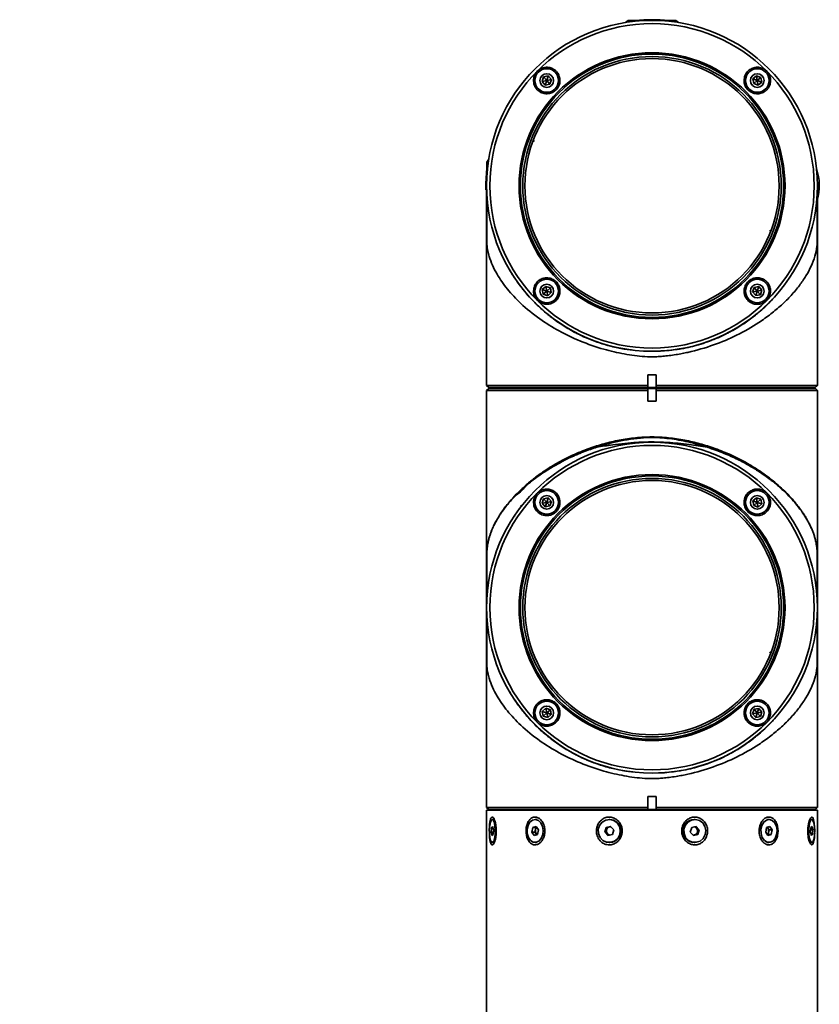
# Model space of a CAD drawing. Header units: millimetres. Extents: x -55 to 650, y 0 to 297.
# Tile 18 of 40: x 80 to 100, y 227 to 251. Entities that reach past the tile are written whole.
import ezdxf

# ---------------------------------------------------------------- set-up
doc = ezdxf.new("R2010")
doc.units = ezdxf.units.MM
doc.layers.add('标注层', color=150, linetype='Continuous')
doc.styles.add('SLDTEXTSTYLE0', font='TXT', dxfattribs={"width": 0.7, "bigfont": 'bigfont'})
doc.styles.add('SLDTEXTSTYLE9', font='TXT', dxfattribs={"width": 0.427578, "bigfont": 'bigfont'})

# ---------------------------------------------------------------- blocks, each defined once
blk = doc.blocks.new('SW_NOTE_18')
at = {"layer": '标注层', "color": 0, "insert": (15.469, 3.223), "char_height": 2.5, "attachment_point": 2, "style": 'SLDTEXTSTYLE0'}
blk.add_mtext('\\M+189C1\\M+18D48\\M+18C8F\\M+196A2\\M+1928D\\M+18A70\\M+19378\\M+18CF6\\M+18DB7', dxfattribs=at)

msp = doc.modelspace()

# ---------------------------------------------------------------- linework, layer by layer
at = {"color": 7, "linetype": 'Continuous', "lineweight": 35}
for p, q in [((95.0071, 251.2067), (94.9396, 251.1584)), ((95.0071, 251.2067), (95.4104, 251.2067)), ((95.7535, 251.2067), (96.1571, 251.2067)), ((96.2247, 251.1584), (96.1571, 251.2067)), ((92.9233, 249.7335), (92.9605, 249.8428)), ((93.0365, 249.7559), (92.9233, 249.7335)), ((92.9605, 249.8428), (93.0737, 249.8652)), ((93.0365, 249.7559), (92.9605, 249.8428)), ((93.0365, 249.7559), (92.9993, 249.6466)), ((93.0365, 249.7559), (93.0737, 249.8652)), ((93.0365, 249.7559), (93.1498, 249.7784)), ((93.0365, 249.7559), (93.1126, 249.6691)), ((93.0737, 249.8652), (93.1498, 249.7784)), ((93.1498, 249.7784), (93.1126, 249.6691)), ((98.0184, 249.7933), (98.1054, 249.8692)), ((98.0407, 249.68), (98.0184, 249.7933)), ((98.1277, 249.7559), (98.0184, 249.7933)), ((98.1277, 249.7559), (98.0407, 249.68)), ((98.1054, 249.8692), (98.2147, 249.8319)), ((98.1277, 249.7559), (98.1054, 249.8692)), ((98.1277, 249.7559), (98.2147, 249.8319)), ((98.1277, 249.7559), (98.237, 249.7186)), ((98.1277, 249.7559), (98.15, 249.6426)), ((98.2147, 249.8319), (98.237, 249.7186)), ((92.9993, 249.6466), (92.9233, 249.7335)), ((93.1126, 249.6691), (92.9993, 249.6466)), ((98.15, 249.6426), (98.0407, 249.68)), ((98.237, 249.7186), (98.15, 249.6426)), ((92.7413, 248.3058), (92.6927, 248.2733)), ((91.6341, 247.8529), (91.5858, 247.7853)), ((91.5858, 247.3818), (91.5858, 247.7853)), ((91.5821, 247.2103), (91.5821, 242.3806)), ((99.5815, 247.1379), (99.5814, 247.1366)), ((99.5821, 247.1332), (99.5821, 247.2103)), ((91.5832, 247.117), (91.5832, 247.1189)), ((91.5832, 246.5103), (91.5832, 247.117)), ((99.5821, 242.6403), (99.5821, 246.4928)), ((98.4229, 246.1149), (98.4716, 246.1474)), ((92.9273, 244.7021), (93.0142, 244.7781)), ((93.0142, 244.7781), (93.1235, 244.7407)), ((93.0365, 244.6648), (93.0142, 244.7781)), ((98.0144, 244.6426), (98.0518, 244.7518)), ((98.0518, 244.7518), (98.1652, 244.774)), ((98.1277, 244.6648), (98.0518, 244.7518)), ((98.1277, 244.6648), (98.1652, 244.774)), ((98.1652, 244.774), (98.241, 244.6869)), ((92.9496, 244.5888), (92.9273, 244.7021)), ((93.0365, 244.6648), (92.9273, 244.7021)), ((93.0365, 244.6648), (92.9496, 244.5888)), ((93.0588, 244.5515), (92.9496, 244.5888)), ((93.0365, 244.6648), (93.1235, 244.7407)), ((93.0365, 244.6648), (93.0588, 244.5515)), ((93.0365, 244.6648), (93.1458, 244.6274)), ((93.1458, 244.6274), (93.0588, 244.5515)), ((93.1235, 244.7407), (93.1458, 244.6274)), ((98.1277, 244.6648), (98.0144, 244.6426)), ((98.0902, 244.5555), (98.0144, 244.6426)), ((98.1277, 244.6648), (98.0902, 244.5555)), ((98.2036, 244.5777), (98.0902, 244.5555)), ((98.1277, 244.6648), (98.241, 244.6869)), ((98.1277, 244.6648), (98.2036, 244.5777)), ((98.241, 244.6869), (98.2036, 244.5777)), ((95.4821, 242.6403), (95.6821, 242.6403)), ((95.4821, 242.3806), (95.4821, 242.6403)), ((95.6821, 242.6403), (95.6821, 242.3806)), ((99.5809, 242.6403), (99.5809, 242.3806)), ((99.5809, 242.6403), (99.5821, 242.6403)), ((91.5821, 242.3806), (91.6321, 242.3306)), ((91.5821, 242.3806), (95.4821, 242.3806)), ((95.4821, 242.3806), (95.4821, 242.3619)), ((95.4821, 242.3619), (95.4871, 242.3306)), ((95.6771, 242.3306), (95.6821, 242.3619)), ((95.6821, 242.3806), (99.5809, 242.3806)), ((99.5621, 242.3619), (99.531, 242.3306)), ((91.6321, 242.3101), (91.5821, 242.2601)), ((91.5821, 242.2601), (91.5821, 237.0103)), ((95.4821, 242.2601), (91.5821, 242.2601)), ((91.6321, 242.3306), (91.6321, 242.3303)), ((95.4871, 242.3306), (91.6321, 242.3306)), ((91.6321, 242.3303), (95.4871, 242.3303)), ((91.6321, 242.3103), (91.6321, 242.3101)), ((95.4871, 242.3103), (91.6321, 242.3103)), ((91.6321, 242.3101), (95.4871, 242.3101)), ((91.8321, 242.3303), (91.8321, 242.3103)), ((95.4871, 242.3101), (95.4821, 242.2788)), ((95.4821, 242.2601), (95.4821, 242.0004)), ((95.4871, 242.3306), (95.4871, 242.3303)), ((95.4871, 242.3303), (95.6771, 242.3303)), ((95.6771, 242.3103), (95.4871, 242.3103)), ((95.4871, 242.3103), (95.4871, 242.3101)), ((99.531, 242.3306), (95.6771, 242.3306)), ((95.6771, 242.3303), (95.6771, 242.3306)), ((95.6771, 242.3303), (99.531, 242.3303)), ((95.6771, 242.3101), (95.6771, 242.3103)), ((99.5321, 242.3103), (95.6771, 242.3103)), ((95.6821, 242.2788), (95.6771, 242.3101)), ((95.6771, 242.3101), (99.5321, 242.3101)), ((95.6821, 242.0004), (95.6821, 242.2601)), ((99.5821, 242.2601), (95.6821, 242.2601)), ((99.3321, 242.3103), (99.3321, 242.3303)), ((99.531, 242.3306), (99.531, 242.3303)), ((99.5321, 242.3101), (99.5321, 242.3103)), ((99.5821, 242.2601), (99.5321, 242.3101)), ((99.5821, 237.7432), (99.5821, 242.2601)), ((95.6821, 242.0004), (95.4821, 242.0004)), ((92.9233, 239.5335), (92.9605, 239.6428)), ((93.0365, 239.5559), (92.9233, 239.5335)), ((92.9993, 239.4466), (92.9233, 239.5335)), ((92.9605, 239.6428), (93.0737, 239.6652)), ((93.0365, 239.5559), (92.9605, 239.6428)), ((93.0365, 239.5559), (92.9993, 239.4466)), ((93.0365, 239.5559), (93.0737, 239.6652)), ((93.0365, 239.5559), (93.1498, 239.5784)), ((93.0365, 239.5559), (93.1126, 239.4691)), ((93.0737, 239.6652), (93.1498, 239.5784)), ((93.1498, 239.5784), (93.1126, 239.4691)), ((98.0184, 239.5933), (98.1054, 239.6692)), ((98.0407, 239.48), (98.0184, 239.5933)), ((98.1277, 239.5559), (98.0184, 239.5933)), ((98.1277, 239.5559), (98.0407, 239.48)), ((98.1054, 239.6692), (98.2147, 239.6319)), ((98.1277, 239.5559), (98.1054, 239.6692)), ((98.1277, 239.5559), (98.2147, 239.6319)), ((98.1277, 239.5559), (98.237, 239.5186)), ((98.1277, 239.5559), (98.15, 239.4426)), ((98.237, 239.5186), (98.15, 239.4426)), ((98.2147, 239.6319), (98.237, 239.5186)), ((92.402, 239.4703), (92.4386, 239.4703)), ((93.1126, 239.4691), (92.9993, 239.4466)), ((98.15, 239.4426), (98.0407, 239.48)), ((92.2707, 239.2303), (92.2556, 239.2303)), ((99.5814, 237.9013), (99.5814, 237.8574)), ((91.5832, 237.7271), (91.5832, 237.7272)), ((91.5832, 237.7272), (91.5832, 237.1027)), ((99.5811, 237.7271), (99.581, 237.7272)), ((91.5821, 237.0103), (91.5821, 232.1806)), ((91.5832, 236.917), (91.5832, 236.9189)), ((91.5832, 236.3103), (91.5832, 236.917)), ((99.5815, 236.9379), (99.5814, 236.9366)), ((99.5821, 237.0103), (99.5821, 237.0853)), ((99.5821, 236.9332), (99.5821, 237.0103)), ((99.5821, 232.4403), (99.5821, 236.2928)), ((98.4229, 235.9149), (98.4716, 235.9474)), ((92.9273, 234.5021), (93.0142, 234.5781)), ((93.0142, 234.5781), (93.1235, 234.5407)), ((93.0365, 234.4648), (93.0142, 234.5781)), ((93.0365, 234.4648), (93.1235, 234.5407)), ((93.1235, 234.5407), (93.1458, 234.4274)), ((98.0144, 234.4426), (98.0518, 234.5518)), ((98.0518, 234.5518), (98.1652, 234.574)), ((98.1277, 234.4648), (98.0518, 234.5518)), ((98.1277, 234.4648), (98.1652, 234.574)), ((98.1652, 234.574), (98.241, 234.4869)), ((92.9496, 234.3888), (92.9273, 234.5021)), ((93.0365, 234.4648), (92.9273, 234.5021)), ((93.0365, 234.4648), (92.9496, 234.3888)), ((93.0588, 234.3515), (92.9496, 234.3888)), ((93.0365, 234.4648), (93.1458, 234.4274)), ((93.0365, 234.4648), (93.0588, 234.3515)), ((93.1458, 234.4274), (93.0588, 234.3515)), ((98.1277, 234.4648), (98.0144, 234.4426)), ((98.0902, 234.3555), (98.0144, 234.4426)), ((98.1277, 234.4648), (98.0902, 234.3555)), ((98.2036, 234.3777), (98.0902, 234.3555)), ((98.1277, 234.4648), (98.241, 234.4869)), ((98.1277, 234.4648), (98.2036, 234.3777)), ((98.241, 234.4869), (98.2036, 234.3777)), ((95.4821, 232.4403), (95.6821, 232.4403)), ((95.4821, 232.1806), (95.4821, 232.4403)), ((95.6821, 232.4403), (95.6821, 232.1806)), ((99.5809, 232.4403), (99.5809, 232.1806)), ((99.5809, 232.4403), (99.5821, 232.4403)), ((91.5821, 232.1806), (91.6321, 232.1306)), ((91.5821, 232.1806), (95.4821, 232.1806)), ((91.6321, 232.1306), (91.6321, 232.1303)), ((95.4871, 232.1306), (91.6321, 232.1306)), ((91.6321, 232.1303), (95.4871, 232.1303)), ((91.8321, 232.1303), (91.8521, 232.1103)), ((93.7171, 232.1103), (93.7071, 232.1303)), ((95.4821, 232.1618), (95.4871, 232.1306)), ((95.4871, 232.1306), (95.4871, 232.1303)), ((95.4871, 232.1303), (95.6771, 232.1303)), ((95.6771, 232.1306), (95.6821, 232.1618)), ((99.531, 232.1306), (95.6771, 232.1306)), ((95.6771, 232.1303), (95.6771, 232.1306)), ((95.6771, 232.1303), (99.531, 232.1303)), ((95.6821, 232.1806), (99.5809, 232.1806)), ((99.3121, 232.1103), (99.3321, 232.1303)), ((99.5621, 232.1618), (99.531, 232.1306)), ((99.531, 232.1306), (99.531, 232.1303)), ((91.5821, 232.1103), (91.5821, 204.3643)), ((91.5821, 232.1103), (99.5821, 232.1103)), ((91.7754, 231.8873), (91.7184, 231.8873)), ((92.7954, 231.8873), (92.7537, 231.8873)), ((94.5621, 231.8873), (94.5468, 231.8873)), ((96.6174, 231.8873), (96.6021, 231.8873)), ((98.4105, 231.8873), (98.3688, 231.8873)), ((99.4458, 231.8873), (99.3888, 231.8873)), ((99.5821, 204.3622), (99.5821, 232.1103)), ((91.6893, 231.5845), (91.6981, 231.6949)), ((91.6981, 231.6949), (91.7272, 231.7207)), ((91.7334, 231.6949), (91.6981, 231.6949)), ((91.7272, 231.7207), (91.7475, 231.6362)), ((92.6741, 231.5845), (92.6981, 231.6949)), ((92.6981, 231.6949), (92.7777, 231.7207)), ((92.7759, 231.6949), (92.6981, 231.6949)), ((92.7639, 231.6397), (92.7759, 231.6949)), ((92.7759, 231.6949), (92.7913, 231.6999)), ((92.7777, 231.7207), (92.8333, 231.6362)), ((94.4381, 231.5845), (94.4709, 231.6949)), ((94.4709, 231.6949), (94.5796, 231.7207)), ((94.4993, 231.6949), (94.4709, 231.6949)), ((94.483, 231.6397), (94.4993, 231.6949)), ((94.4993, 231.6949), (94.5537, 231.7078)), ((94.5537, 231.7078), (94.5846, 231.7152)), ((94.5796, 231.7207), (94.6555, 231.6362)), ((96.5087, 231.5845), (96.5414, 231.6949)), ((96.5414, 231.6949), (96.6501, 231.7207)), ((96.6267, 231.7152), (96.6597, 231.6784)), ((96.6501, 231.7207), (96.7261, 231.6362)), ((96.6597, 231.6784), (96.6976, 231.6362)), ((98.331, 231.5845), (98.3549, 231.6949)), ((98.3549, 231.6949), (98.4345, 231.7207)), ((98.3704, 231.6999), (98.3845, 231.6784)), ((98.3845, 231.6784), (98.4123, 231.6362)), ((98.4345, 231.7207), (98.4901, 231.6362)), ((99.4167, 231.5845), (99.4255, 231.6949)), ((99.4255, 231.6949), (99.4546, 231.7207)), ((99.4546, 231.7207), (99.4749, 231.6362)), ((91.7096, 231.5), (91.6893, 231.5845)), ((91.7434, 231.5845), (91.6893, 231.5845)), ((91.7388, 231.5258), (91.7096, 231.5)), ((91.7475, 231.6362), (91.7388, 231.5258)), ((92.7297, 231.5), (92.6741, 231.5845)), ((92.7519, 231.5845), (92.6741, 231.5845)), ((92.8093, 231.5258), (92.7297, 231.5)), ((92.7519, 231.5845), (92.7639, 231.6397)), ((92.7797, 231.5422), (92.7519, 231.5845)), ((92.7938, 231.5208), (92.7797, 231.5422)), ((92.8333, 231.6362), (92.8093, 231.5258)), ((94.5141, 231.5), (94.4381, 231.5845)), ((94.4666, 231.5845), (94.4381, 231.5845)), ((94.4666, 231.5845), (94.483, 231.6397)), ((94.5046, 231.5422), (94.4666, 231.5845)), ((94.5375, 231.5055), (94.5046, 231.5422)), ((94.6228, 231.5258), (94.5141, 231.5)), ((94.6555, 231.6362), (94.6228, 231.5258)), ((96.5846, 231.5), (96.5087, 231.5845)), ((96.6105, 231.5129), (96.5796, 231.5055)), ((96.6933, 231.5258), (96.5846, 231.5)), ((96.6649, 231.5258), (96.6105, 231.5129)), ((96.6813, 231.581), (96.6649, 231.5258)), ((96.6649, 231.5258), (96.6933, 231.5258)), ((96.6976, 231.6362), (96.6813, 231.581)), ((96.7261, 231.6362), (96.6933, 231.5258)), ((96.6976, 231.6362), (96.7261, 231.6362)), ((98.3866, 231.5), (98.331, 231.5845)), ((98.3884, 231.5258), (98.3729, 231.5208)), ((98.4661, 231.5258), (98.3866, 231.5)), ((98.4004, 231.581), (98.3884, 231.5258)), ((98.3884, 231.5258), (98.4661, 231.5258)), ((98.4123, 231.6362), (98.4004, 231.581)), ((98.4123, 231.6362), (98.4901, 231.6362)), ((98.4901, 231.6362), (98.4661, 231.5258)), ((99.437, 231.5), (99.4167, 231.5845)), ((99.4208, 231.6362), (99.4749, 231.6362)), ((99.4308, 231.5258), (99.4662, 231.5258)), ((99.4662, 231.5258), (99.437, 231.5)), ((99.4749, 231.6362), (99.4662, 231.5258)), ((91.7184, 231.3333), (91.7754, 231.3333)), ((92.7537, 231.3333), (92.7954, 231.3333)), ((94.5468, 231.3333), (94.5621, 231.3333)), ((96.6021, 231.3333), (96.6174, 231.3333)), ((98.3688, 231.3333), (98.4105, 231.3333)), ((99.3888, 231.3333), (99.4458, 231.3333))]:
    msp.add_line(p, q, dxfattribs=at)
at = {"color": 8, "linetype": 'Continuous', "lineweight": 35}
for p, q in [((92.3453, 244.858), (92.3454, 244.8602)), ((98.8189, 244.8602), (98.8189, 244.859)), ((92.5058, 244.6537), (92.5058, 244.6516)), ((98.6584, 244.6523), (98.6584, 244.6537)), ((92.7011, 244.4355), (92.7012, 244.4333)), ((98.4631, 244.4355), (98.4631, 244.4335)), ((92.9328, 244.2101), (92.9328, 244.2135)), ((93.027, 244.1328), (93.027, 244.1287)), ((98.1372, 244.1289), (98.1372, 244.1328)), ((93.3909, 243.8595), (93.3908, 243.864)), ((97.7734, 243.864), (97.7734, 243.8591)), ((93.6414, 243.7127), (93.6415, 243.7075)), ((93.754, 243.6526), (93.754, 243.6469)), ((97.4103, 243.6526), (97.4102, 243.6476)), ((97.5228, 243.7073), (97.5228, 243.7127)), ((94.7321, 243.3017), (94.7321, 243.2996)), ((91.5832, 237.1018), (91.5832, 237.7271)), ((92.3453, 234.658), (92.3454, 234.6602)), ((98.8189, 234.6602), (98.8189, 234.659)), ((92.5058, 234.4537), (92.5058, 234.4516)), ((98.6584, 234.4523), (98.6584, 234.4537)), ((92.7011, 234.2355), (92.7012, 234.2333)), ((98.4631, 234.2355), (98.4631, 234.2335)), ((92.9328, 234.0101), (92.9328, 234.0135)), ((93.027, 233.9328), (93.027, 233.9286)), ((98.1372, 233.9289), (98.1372, 233.9328)), ((93.3909, 233.6595), (93.3908, 233.664)), ((97.7734, 233.664), (97.7734, 233.6591)), ((93.6414, 233.5127), (93.6415, 233.5075)), ((93.754, 233.4526), (93.754, 233.4469)), ((97.4103, 233.4526), (97.4102, 233.4476)), ((97.5228, 233.5073), (97.5228, 233.5127)), ((94.7321, 233.1017), (94.7321, 233.0996))]:
    msp.add_line(p, q, dxfattribs=at)
at = {"color": 7, "linetype": 'Continuous', "lineweight": 35, "flags": 128}
for points in [[(91.6485, 231.5484), (91.659, 231.455), (91.6776, 231.3827), (91.7016, 231.341), (91.7279, 231.3358), (91.753, 231.3676), (91.7733, 231.4322), (91.7863, 231.5209), (91.79, 231.6216), (91.7842, 231.7208), (91.7694, 231.8051), (91.7477, 231.8631), (91.7221, 231.887), (91.696, 231.8735), (91.6729, 231.8244), (91.656, 231.7464), (91.6475, 231.6501), (91.6485, 231.5484)], [(92.5628, 231.5484), (92.5915, 231.455), (92.6421, 231.3827), (92.7078, 231.341), (92.7797, 231.3358), (92.8481, 231.3676), (92.9037, 231.4322), (92.9391, 231.5209), (92.9494, 231.6216), (92.9333, 231.7208), (92.8929, 231.8051), (92.8338, 231.8631), (92.7638, 231.887), (92.6925, 231.8735), (92.6294, 231.8244), (92.5831, 231.7464), (92.5598, 231.6501), (92.5628, 231.5484)], [(94.2861, 231.5484), (94.3253, 231.455), (94.3944, 231.3827), (94.4842, 231.341), (94.5824, 231.3358), (94.6758, 231.3676), (94.7518, 231.4322), (94.8001, 231.5209), (94.8142, 231.6216), (94.7922, 231.7208), (94.7371, 231.8051), (94.6562, 231.8631), (94.5606, 231.887), (94.4632, 231.8735), (94.377, 231.8244), (94.3138, 231.7464), (94.282, 231.6501), (94.2861, 231.5484)], [(96.3566, 231.5484), (96.3958, 231.455), (96.465, 231.3827), (96.5547, 231.341), (96.6529, 231.3358), (96.7463, 231.3676), (96.8223, 231.4322), (96.8706, 231.5209), (96.8847, 231.6216), (96.8627, 231.7208), (96.8076, 231.8051), (96.7268, 231.8631), (96.6312, 231.887), (96.5337, 231.8735), (96.4476, 231.8244), (96.3844, 231.7464), (96.3526, 231.6501), (96.3566, 231.5484)], [(98.2196, 231.5484), (98.2484, 231.455), (98.299, 231.3827), (98.3647, 231.341), (98.4365, 231.3358), (98.5049, 231.3676), (98.5605, 231.4322), (98.5959, 231.5209), (98.6062, 231.6216), (98.5901, 231.7208), (98.5498, 231.8051), (98.4906, 231.8631), (98.4207, 231.887), (98.3493, 231.8735), (98.2862, 231.8244), (98.2399, 231.7464), (98.2167, 231.6501), (98.2196, 231.5484)], [(99.5157, 231.6387), (99.515, 231.6916), (99.5064, 231.7988), (99.4904, 231.8829), (99.468, 231.9332), (99.4415, 231.9459), (99.4136, 231.923), (99.3871, 231.8682), (99.3653, 231.7853), (99.352, 231.6809), (99.3506, 231.5658), (99.3619, 231.4542), (99.3841, 231.3613), (99.4123, 231.2995), (99.4413, 231.2748), (99.4595, 231.2791), (99.4595, 231.2791)], [(99.3759, 231.5484), (99.3865, 231.455), (99.405, 231.3827), (99.429, 231.341), (99.4553, 231.3358), (99.4804, 231.3676), (99.5007, 231.4322), (99.5137, 231.5209), (99.5175, 231.6216), (99.5116, 231.7208), (99.4968, 231.8051), (99.4751, 231.8631), (99.4495, 231.887), (99.4234, 231.8735), (99.4003, 231.8244), (99.3834, 231.7464), (99.3749, 231.6501), (99.3759, 231.5484)], [(92.9863, 231.6723), (92.9892, 231.5706), (92.988, 231.5597)], [(98.1776, 231.5501), (98.1731, 231.5991), (98.1791, 231.6791)]]:
    msp.add_lwpolyline(points, dxfattribs=at)
at = {"color": 7, "linetype": 'Continuous', "lineweight": 35}
for centre, radius in [((95.5821, 247.2103), 4), ((95.5821, 247.2103), 3.922), ((95.5821, 247.2103), 3.2164), ((95.5821, 247.2103), 3.1833), ((95.5821, 247.2103), 3.125), ((95.5821, 247.2103), 3.075), ((93.0365, 249.7559), 0.285), ((98.1277, 249.7559), 0.285), ((93.0365, 249.7559), 0.165), ((98.1277, 249.7559), 0.165), ((93.0365, 244.6648), 0.285), ((93.0365, 244.6648), 0.165), ((98.1277, 244.6648), 0.285), ((98.1277, 244.6648), 0.165), ((95.5821, 237.0103), 4), ((95.5821, 237.0103), 3.922), ((95.5821, 237.0103), 3.2164), ((95.5821, 237.0103), 3.1833), ((95.5821, 237.0103), 3.125), ((95.5821, 237.0103), 3.075), ((93.0365, 239.5559), 0.285), ((98.1277, 239.5559), 0.285), ((93.0365, 239.5559), 0.165), ((98.1277, 239.5559), 0.165), ((93.0365, 234.4648), 0.285), ((98.1277, 234.4648), 0.285), ((93.0365, 234.4648), 0.165), ((98.1277, 234.4648), 0.165)]:
    msp.add_circle(centre, radius, dxfattribs=at)
for centre, radius, start, end in [((95.5821, 247.2267), 4, 84.26803, 95.73197), ((95.5658, 247.2103), 4, 174.26803, 181.34245), ((98.3071, 247.2103), 1.3212, 344.47559, 18.49493), ((94.5591, 231.618), 0.2693, 11.62615, 89.35441), ((96.6082, 231.6103), 0.2771, 91.25214, 268.74786), ((92.8636, 231.6214), 0.1014, 133.12156, 169.58791), ((94.5772, 231.6126), 0.098, 103.85707, 163.97038), ((94.5753, 231.6168), 0.0935, 81.00327, 103.36619), ((94.5565, 231.6074), 0.2741, 271.16373, 13.68851), ((96.5885, 231.6151), 0.0953, 41.67409, 81.61219), ((96.583, 231.6103), 0.1025, 343.36259, 41.63306), ((98.3177, 231.6355), 0.0795, 32.67829, 52.4271), ((98.2726, 231.6103), 0.1311, 347.08646, 31.34699), ((92.8916, 231.6104), 0.1311, 167.08718, 211.34515), ((92.8467, 231.5852), 0.0796, 212.69588, 232.4095), ((94.5812, 231.6104), 0.1025, 163.36344, 221.63073), ((94.5759, 231.6059), 0.0956, 221.73194, 261.55434), ((96.5889, 231.6037), 0.0933, 260.9715, 283.37914), ((96.587, 231.608), 0.098, 283.85875, 343.97372), ((98.3005, 231.5993), 0.1015, 313.13792, 349.5767)]:
    msp.add_arc(centre, radius, start, end, dxfattribs=at)
for points, knots in [([(92.7166, 249.7473), (92.7191, 249.7829), (92.7241, 249.8541), (92.7756, 249.9509), (92.8533, 250.0255), (92.9511, 250.0704), (93.0579, 250.0811), (93.1632, 250.0564), (93.2556, 249.9977), (93.3241, 249.9103), (93.3594, 249.8041), (93.3566, 249.6922), (93.3167, 249.589), (93.2461, 249.5064), (93.154, 249.4521), (93.0496, 249.4304), (92.943, 249.4436), (92.8447, 249.492), (92.7676, 249.5715), (92.7247, 249.6619), (92.7189, 249.7231), (92.7166, 249.7473)], [0, 0, 0, 0, 0.0528433, 0.1057146, 0.157967, 0.2099166, 0.2622162, 0.3154057, 0.3697324, 0.4250433, 0.4807184, 0.5358531, 0.5896746, 0.6420303, 0.6935829, 0.745387, 0.7983261, 0.8526991, 0.9081255, 0.9637674, 1, 1, 1, 1]), ([(97.8078, 249.7629), (97.8123, 249.7994), (97.8212, 249.8725), (97.8801, 249.9679), (97.9654, 250.0392), (98.071, 250.0774), (98.1826, 250.0776), (98.2867, 250.0407), (98.3715, 249.9723), (98.4286, 249.881), (98.4529, 249.7765), (98.442, 249.6693), (98.396, 249.5705), (98.3189, 249.4915), (98.2186, 249.4424), (98.1072, 249.4302), (97.999, 249.4562), (97.9071, 249.5158), (97.8416, 249.6007), (97.8104, 249.6875), (97.8085, 249.7424), (97.8078, 249.7629)], [0, 0, 0, 0, 0.0549329, 0.1098295, 0.1653896, 0.2209572, 0.2757332, 0.3293348, 0.3818817, 0.4338715, 0.4859641, 0.5387595, 0.5926443, 0.6476242, 0.7032575, 0.7587172, 0.8131101, 0.8660004, 0.9177553, 0.9693354, 1, 1, 1, 1]), ([(91.5837, 247.096), (91.5837, 247.0756), (91.5838, 247.0355), (91.5839, 246.9295), (91.584, 246.8094), (91.5841, 246.6563), (91.5842, 246.4958), (91.5842, 246.3231), (91.5842, 246.1586), (91.5842, 246.0189), (91.5841, 245.9325), (91.5841, 245.9183)], [0, 0, 0, 0, 0.1387874, 0.2732033, 0.3921921, 0.4963692, 0.6607462, 0.7441834, 0.8462809, 0.9747956, 1, 1, 1, 1]), ([(99.5801, 245.9294), (99.5801, 245.9311), (99.5801, 246.0035), (99.5802, 246.1413), (99.5802, 246.3957), (99.5803, 246.6752), (99.5804, 246.9226), (99.5805, 247.0635), (99.5806, 247.0847), (99.5806, 247.0896)], [0, 0, 0, 0, 0.0030331, 0.1290984, 0.2511292, 0.4858079, 0.7121688, 0.9333723, 1, 1, 1, 1]), ([(99.581, 247.1157), (99.581, 247.0694), (99.581, 246.9769), (99.581, 246.7729), (99.581, 246.6019), (99.581, 246.5103)], [0, 0, 0, 0, 0.3169295, 0.6339151, 1, 1, 1, 1]), ([(99.581, 246.5103), (99.5812, 246.4708), (99.5816, 246.3497), (99.5818, 246.1807), (99.5815, 246.006), (99.5796, 245.8637), (99.5686, 245.6935), (99.5275, 245.5073), (99.437, 245.2692), (99.3106, 245.0324), (99.1501, 244.7963), (98.9527, 244.56), (98.7215, 244.3294), (98.4597, 244.1088), (98.1089, 243.8578), (97.6555, 243.5972), (97.0763, 243.3518), (96.6205, 243.2182), (96.3088, 243.1536), (96.1591, 243.1274), (96.0015, 243.1049), (95.8563, 243.0889), (95.7447, 243.0807), (95.6005, 243.0744), (95.3255, 243.0805), (94.9039, 243.1372), (94.3757, 243.2608), (93.8406, 243.448), (93.3206, 243.6979), (92.8313, 244.0047), (92.4118, 244.3479), (92.0703, 244.7146), (91.8042, 245.0987), (91.6666, 245.4055), (91.6082, 245.6381), (91.5904, 245.76), (91.5841, 245.8899), (91.5826, 246.0407), (91.5824, 246.2519), (91.5829, 246.4126), (91.5832, 246.5103)], [0, 0, 0, 0, 0.0080409, 0.0247051, 0.033855, 0.0430883, 0.0565526, 0.0881018, 0.1199281, 0.1501938, 0.1804601, 0.2116153, 0.2427689, 0.2726248, 0.3027227, 0.3515509, 0.3956682, 0.4411471, 0.4504465, 0.4608614, 0.4720774, 0.4826633, 0.4902958, 0.4945681, 0.5116846, 0.5454212, 0.5800651, 0.6231521, 0.6662091, 0.710264, 0.7626429, 0.8085207, 0.8551682, 0.9113707, 0.9292961, 0.9472918, 0.958252, 0.9673247, 0.9801284, 1, 1, 1, 1]), ([(93.8065, 243.6204), (93.7771, 243.635), (93.701, 243.6729), (93.5773, 243.742), (93.4311, 243.8307), (93.2763, 243.9347), (93.135, 244.0399), (93.0069, 244.144), (92.8917, 244.2448), (92.7719, 244.3584), (92.6487, 244.4857), (92.5367, 244.6123), (92.4356, 244.7367), (92.3446, 244.8571), (92.2532, 244.9889), (92.1756, 245.1093), (92.1314, 245.1871), (92.1151, 245.2158)], [0, 0, 0, 0, 0.0397381, 0.1029064, 0.1729139, 0.2499138, 0.3340548, 0.3932959, 0.4579837, 0.5281903, 0.6039822, 0.6854099, 0.7465695, 0.812138, 0.8821278, 0.9565452, 1, 1, 1, 1]), ([(92.7166, 244.6734), (92.7213, 244.7098), (92.7306, 244.7825), (92.7894, 244.8772), (92.8744, 244.9481), (92.9798, 244.9862), (93.0917, 244.9864), (93.196, 244.9492), (93.2806, 244.8808), (93.3373, 244.7899), (93.3616, 244.6862), (93.3511, 244.5793), (93.3055, 244.4801), (93.2281, 244.4005), (93.1275, 244.3512), (93.0162, 244.339), (92.9084, 244.3648), (92.8164, 244.4242), (92.7504, 244.5093), (92.719, 244.597), (92.7173, 244.6526), (92.7166, 244.6734)], [0, 0, 0, 0, 0.0545208, 0.109005, 0.1642553, 0.2199368, 0.2751501, 0.3290883, 0.3815461, 0.4331264, 0.4848757, 0.5377089, 0.5919821, 0.6473531, 0.7030158, 0.7581034, 0.8120805, 0.8649166, 0.9170102, 0.9689999, 1, 1, 1, 1]), ([(97.8078, 244.6578), (97.8104, 244.6933), (97.8157, 244.7644), (97.8676, 244.8607), (97.9453, 244.9348), (98.0424, 244.9792), (98.1486, 244.99), (98.2538, 244.9655), (98.3467, 244.9066), (98.4155, 244.8188), (98.4507, 244.7123), (98.4477, 244.6007), (98.4079, 244.4979), (98.3373, 244.4151), (98.2445, 244.3605), (98.1394, 244.3391), (98.0325, 244.353), (97.9348, 244.4017), (97.8583, 244.4811), (97.8156, 244.5716), (97.81, 244.6332), (97.8078, 244.6578)], [0, 0, 0, 0, 0.0528695, 0.105785, 0.1577831, 0.2092981, 0.2613874, 0.3147819, 0.3695563, 0.4251482, 0.4806738, 0.5353593, 0.5888581, 0.641338, 0.6933076, 0.7454329, 0.7983062, 0.8522845, 0.9073362, 0.9629891, 1, 1, 1, 1]), ([(97.4058, 243.6454), (97.4366, 243.661), (97.522, 243.7043), (97.6537, 243.7815), (97.7991, 243.874), (97.9323, 243.9672), (98.0541, 244.0596), (98.2276, 244.2025), (98.3825, 244.3423), (98.4877, 244.4603), (98.5108, 244.4862)], [0, 0, 0, 0, 0.0716376, 0.1990448, 0.320816, 0.4365147, 0.5461135, 0.64961, 0.9231089, 1, 1, 1, 1]), ([(95.1171, 243.2386), (95.0725, 243.2429), (94.9234, 243.2572), (94.7211, 243.2982), (94.5058, 243.351), (94.3934, 243.3859), (94.3356, 243.4038)], [0, 0, 0, 0, 0.164966, 0.5524855, 0.7700923, 1, 1, 1, 1]), ([(97.1033, 243.5109), (97.0728, 243.4983), (97.0119, 243.473), (96.9511, 243.4477), (96.9206, 243.435)], [0, 0, 0, 0, 0.4999774, 1, 1, 1, 1]), ([(96.2365, 243.2625), (96.1771, 243.2534), (96.0418, 243.2326), (95.8743, 243.2173), (95.7663, 243.2147), (95.7361, 243.2139)], [0, 0, 0, 0, 0.3605753, 0.8214423, 1, 1, 1, 1]), ([(95.6821, 242.3619), (95.6821, 242.3636), (95.6821, 242.3699), (95.6821, 242.3761), (95.6821, 242.3806)], [0, 0, 0, 0, 0.2869408, 1, 1, 1, 1]), ([(99.5621, 242.3619), (99.5639, 242.3636), (99.5701, 242.3698), (99.5764, 242.3761), (99.5809, 242.3806)], [0, 0, 0, 0, 0.2791645, 1, 1, 1, 1]), ([(95.4821, 242.2788), (95.4821, 242.277), (95.4821, 242.2708), (95.4821, 242.2645), (95.4821, 242.2601)], [0, 0, 0, 0, 0.2875768, 1, 1, 1, 1]), ([(95.6821, 242.2601), (95.6821, 242.2646), (95.6821, 242.2708), (95.6821, 242.2771), (95.6821, 242.2788)], [0, 0, 0, 0, 0.7162291, 1, 1, 1, 1]), ([(94.0609, 240.8591), (94.1815, 240.8994), (94.4165, 240.978), (94.794, 241.0648), (95.1814, 241.1218), (95.5815, 241.1444), (95.9817, 241.122), (96.3693, 241.065), (96.7472, 240.9781), (96.9826, 240.8995), (97.1033, 240.8591)], [0, 0, 0, 0, 0.1272541, 0.2480266, 0.3745494, 0.4998095, 0.6250877, 0.7516119, 0.8725574, 1, 1, 1, 1]), ([(96.9206, 240.8895), (96.8508, 240.911), (96.7164, 240.9524), (96.5043, 241.0067), (96.2869, 241.0539), (96.0583, 241.091), (95.8269, 241.1177), (95.5734, 241.1298), (95.2906, 241.1152), (94.9839, 241.0742), (94.7303, 241.0233), (94.5344, 240.9747), (94.3894, 240.9349), (94.2929, 240.9049), (94.2437, 240.8895)], [0, 0, 0, 0, 0.0827455, 0.1594739, 0.2436099, 0.3277456, 0.411893, 0.4959995, 0.6016086, 0.7172685, 0.8315614, 0.885228, 0.9414419, 1, 1, 1, 1]), ([(96.9206, 240.8895), (96.7739, 240.9122), (96.4596, 240.9608), (96.0112, 241.0059), (95.5861, 241.0201), (95.1382, 241.0057), (94.6879, 240.9587), (94.3717, 240.9095), (94.2437, 240.8895)], [0, 0, 0, 0, 0.1714505, 0.3671831, 0.4986185, 0.630048, 0.8501401, 1, 1, 1, 1]), ([(91.5832, 237.7257), (91.5831, 237.764), (91.5828, 237.8404), (91.5827, 237.9415), (91.5827, 238.0201), (91.5829, 238.0788), (91.583, 238.1153), (91.5831, 238.1422), (91.5832, 238.1551), (91.5833, 238.1706), (91.5836, 238.2008), (91.5842, 238.2442), (91.5854, 238.2959), (91.5879, 238.3616), (91.5924, 238.4258), (91.5987, 238.4816), (91.6059, 238.5328), (91.6153, 238.5859), (91.6301, 238.651), (91.6472, 238.7138), (91.6671, 238.776), (91.6901, 238.8395), (91.7129, 238.8955), (91.7312, 238.937), (91.7427, 238.9619), (91.7521, 238.9819), (91.7639, 239.0063), (91.7786, 239.0355), (91.7968, 239.0703), (91.8191, 239.1112), (91.8461, 239.1581), (91.8782, 239.2111), (91.9162, 239.2699), (91.9843, 239.3699), (92.0993, 239.5161), (92.2789, 239.7403), (92.4447, 239.8334), (92.5239, 239.9463), (92.5239, 239.9463), (92.5239, 239.9463), (92.5239, 239.9463), (92.524, 239.9463), (92.524, 239.9464), (92.5241, 239.9465), (92.5244, 239.9467), (92.5249, 239.9471), (92.5261, 239.9481), (92.5297, 239.9513), (92.5421, 239.9619), (92.5875, 240.0006), (92.6877, 240.0823), (92.8663, 240.2163), (93.0598, 240.3442), (93.2349, 240.448), (93.3531, 240.5135), (93.462, 240.5702), (93.5838, 240.6302), (93.7058, 240.6861), (93.8258, 240.7371), (93.9204, 240.7751), (94.0064, 240.8079), (94.0888, 240.8377), (94.1673, 240.8648), (94.2188, 240.8815), (94.2437, 240.8896)], [0, 0, 0, 0, 0.01925939, 0.03845735, 0.05030297, 0.05827605, 0.06777523, 0.0687352, 0.07207114, 0.07442517, 0.07685632, 0.08796925, 0.09817056, 0.10753174, 0.13049391, 0.14585488, 0.15382569, 0.17477379, 0.19379937, 0.21465227, 0.23447639, 0.25362691, 0.2759966, 0.28861283, 0.29365383, 0.30007333, 0.30786822, 0.31708293, 0.32823975, 0.34133681, 0.35637327, 0.37335059, 0.39227391, 0.41315441, 0.46957685, 0.53709543, 0.61488966, 0.61489154, 0.61489281, 0.61489583, 0.61490034, 0.61490875, 0.61492458, 0.614954, 0.61501247, 0.61513365, 0.61540269, 0.61605439, 0.61834663, 0.6263141, 0.655742, 0.70312094, 0.76861748, 0.79755744, 0.82384843, 0.84736016, 0.86797584, 0.90064846, 0.92208091, 0.93949962, 0.95599137, 0.97156684, 0.98623471, 1, 1, 1, 1]), ([(91.5832, 237.7271), (91.583, 237.7703), (91.5828, 237.8558), (91.5827, 237.9796), (91.5829, 238.1202), (91.5838, 238.244), (91.5869, 238.3401), (91.5919, 238.4252), (91.602, 238.5147), (91.6201, 238.6133), (91.6433, 238.7046), (91.6897, 238.8502), (91.7775, 239.0529), (91.9326, 239.3135), (92.1105, 239.5474), (92.2959, 239.7527), (92.487, 239.9368), (92.7002, 240.1158), (92.9623, 240.3086), (93.2757, 240.5044), (93.6507, 240.7), (93.925, 240.8064), (94.0609, 240.8591)], [0, 0, 0, 0, 0.0224353, 0.0444251, 0.0635097, 0.0947266, 0.1102667, 0.126064, 0.1575857, 0.1874915, 0.2186597, 0.2464071, 0.3314447, 0.4195023, 0.502441, 0.5629321, 0.6253121, 0.6908143, 0.7515188, 0.8361906, 0.9188735, 1, 1, 1, 1]), ([(94.2436, 240.8895), (94.2132, 240.8844), (94.1523, 240.8743), (94.0914, 240.8642), (94.0609, 240.8592)], [0, 0, 0, 0, 0.5000016, 1, 1, 1, 1]), ([(96.9206, 240.8895), (97.0584, 240.842), (97.257, 240.7736), (97.4962, 240.6694), (97.6538, 240.595), (97.799, 240.5203), (97.9323, 240.4463), (98.0541, 240.3739), (98.228, 240.2637), (98.4272, 240.1229), (98.6376, 239.9517), (98.8153, 239.789), (98.9649, 239.634), (99.1046, 239.4699), (99.2236, 239.3102), (99.3247, 239.1507), (99.3948, 239.0201), (99.4426, 238.9171), (99.4785, 238.8289), (99.5086, 238.7429), (99.5265, 238.6799), (99.5379, 238.6341), (99.5446, 238.6036), (99.5534, 238.5653), (99.5571, 238.5281), (99.5601, 238.5195), (99.5601, 238.5195), (99.5601, 238.5195), (99.5601, 238.5195), (99.5601, 238.5194), (99.5601, 238.5193), (99.5601, 238.5192), (99.5602, 238.5189), (99.5603, 238.5182), (99.5605, 238.5168), (99.5611, 238.5127), (99.563, 238.4994), (99.5693, 238.4521), (99.5759, 238.3772), (99.5802, 238.2576), (99.5815, 238.1089), (99.5816, 237.9241), (99.5812, 237.7947), (99.581, 237.7257)], [0, 0, 0, 0, 0.0771684, 0.111133, 0.1437387, 0.1749025, 0.2045126, 0.2325603, 0.2590466, 0.3290403, 0.38498, 0.4366216, 0.4933591, 0.5383901, 0.5966701, 0.6478808, 0.6920235, 0.7221588, 0.747272, 0.777298, 0.8051978, 0.8073608, 0.8205237, 0.8329459, 0.8458393, 0.8458417, 0.8458443, 0.845848, 0.8458547, 0.8458664, 0.8458887, 0.8459302, 0.8460088, 0.8461656, 0.8464968, 0.8472534, 0.8497555, 0.8580304, 0.8877017, 0.909141, 0.9349954, 0.9653226, 1, 1, 1, 1]), ([(97.1033, 240.8592), (97.0728, 240.8642), (97.0119, 240.8743), (96.9511, 240.8845), (96.9206, 240.8895)], [0, 0, 0, 0, 0.4999986, 1, 1, 1, 1]), ([(97.1034, 240.8591), (97.2385, 240.8067), (97.5162, 240.6989), (97.8936, 240.5017), (98.1938, 240.3133), (98.4233, 240.1462), (98.597, 240.0054), (98.7573, 239.861), (98.9037, 239.7142), (99.0064, 239.5988), (99.0762, 239.514), (99.1197, 239.4588), (99.1648, 239.3988), (99.211, 239.334), (99.2576, 239.2644), (99.3035, 239.1908), (99.3437, 239.121), (99.3749, 239.0627), (99.3998, 239.0132), (99.4295, 238.9507), (99.4623, 238.8746), (99.4994, 238.7748), (99.5324, 238.6658), (99.5592, 238.5395), (99.5743, 238.4131), (99.5795, 238.2879), (99.5809, 238.1789), (99.5815, 238.0678), (99.5816, 237.9148), (99.5813, 237.7943), (99.5811, 237.7271)], [0, 0, 0, 0, 0.08069693, 0.16582383, 0.25024426, 0.29963288, 0.34941265, 0.39984668, 0.44930937, 0.49870173, 0.51542622, 0.53369005, 0.55349387, 0.57483733, 0.5977202, 0.62214304, 0.64730905, 0.6664535, 0.67957517, 0.69611105, 0.72815588, 0.75490581, 0.7950057, 0.83573388, 0.87584245, 0.90662567, 0.92199941, 0.93755203, 0.96512722, 1, 1, 1, 1]), ([(92.7166, 239.5473), (92.7191, 239.5829), (92.7241, 239.6541), (92.7756, 239.7509), (92.8533, 239.8255), (92.9511, 239.8704), (93.0579, 239.8811), (93.1632, 239.8564), (93.2556, 239.7977), (93.3241, 239.7103), (93.3594, 239.6041), (93.3566, 239.4922), (93.3167, 239.389), (93.2461, 239.3064), (93.154, 239.2521), (93.0496, 239.2304), (92.943, 239.2436), (92.8447, 239.292), (92.7676, 239.3715), (92.7247, 239.4619), (92.7189, 239.5232), (92.7166, 239.5473)], [0, 0, 0, 0, 0.0528434, 0.1057148, 0.1579692, 0.2099164, 0.2622163, 0.3154052, 0.3697351, 0.4250438, 0.480719, 0.5358566, 0.5896727, 0.6420329, 0.6935841, 0.7453877, 0.7983269, 0.8526986, 0.908123, 0.9637702, 1, 1, 1, 1]), ([(97.8078, 239.5629), (97.8123, 239.5994), (97.8212, 239.6725), (97.8801, 239.7679), (97.9654, 239.8392), (98.071, 239.8774), (98.1826, 239.8776), (98.2867, 239.8407), (98.3715, 239.7723), (98.4286, 239.681), (98.4529, 239.5765), (98.442, 239.4693), (98.396, 239.3705), (98.3189, 239.2915), (98.2186, 239.2424), (98.1072, 239.2302), (97.999, 239.2562), (97.9071, 239.3158), (97.8416, 239.4007), (97.8104, 239.4875), (97.8085, 239.5424), (97.8078, 239.5629)], [0, 0, 0, 0, 0.0549299, 0.1098289, 0.1653888, 0.2209573, 0.2757332, 0.3293337, 0.3818823, 0.433872, 0.4859645, 0.5387598, 0.5926445, 0.6476243, 0.7032574, 0.7587174, 0.8131108, 0.8660026, 0.9177527, 0.9693355, 1, 1, 1, 1]), ([(91.5845, 238.2624), (91.5845, 238.1649), (91.5844, 237.9655), (91.5843, 237.7109), (91.5843, 237.5128), (91.5842, 237.3756), (91.5844, 237.2872), (91.5848, 237.2548), (91.5858, 237.2611), (91.5859, 237.2621)], [0, 0, 0, 0, 0.206849, 0.4230027, 0.6036704, 0.7505532, 0.8695166, 0.9788226, 1, 1, 1, 1]), ([(99.574, 237.347), (99.574, 237.3469), (99.5756, 237.34), (99.5768, 237.3733), (99.5785, 237.4626), (99.5791, 237.6098), (99.5795, 237.7737), (99.5796, 237.9318), (99.5797, 238.0964), (99.5797, 238.2109), (99.5797, 238.2595)], [0, 0, 0, 0, 0.001803, 0.135318, 0.3029374, 0.5074221, 0.6251275, 0.754089, 0.8956092, 1, 1, 1, 1]), ([(91.5831, 237.7562), (91.583, 237.7815), (91.5829, 237.809), (91.5829, 237.8368), (91.5829, 237.8388)], [0, 0, 0, 0, 0.925904, 1, 1, 1, 1]), ([(99.5814, 237.8574), (99.5814, 237.849), (99.5813, 237.8167), (99.5812, 237.7848), (99.5811, 237.7612)], [0, 0, 0, 0, 0.2601091, 1, 1, 1, 1]), ([(99.581, 237.1027), (99.581, 237.1596), (99.581, 237.2658), (99.581, 237.4826), (99.581, 237.6447), (99.581, 237.7257)], [0, 0, 0, 0, 0.3661014, 0.6830811, 1, 1, 1, 1]), ([(91.5837, 236.896), (91.5837, 236.8756), (91.5838, 236.8355), (91.5839, 236.7295), (91.584, 236.6094), (91.5841, 236.4563), (91.5842, 236.2958), (91.5842, 236.1231), (91.5842, 235.9586), (91.5842, 235.8189), (91.5841, 235.7325), (91.5841, 235.7183)], [0, 0, 0, 0, 0.138788, 0.2732049, 0.3921935, 0.4963703, 0.6607468, 0.7441805, 0.8462744, 0.9747922, 1, 1, 1, 1]), ([(99.5801, 235.7294), (99.5801, 235.7311), (99.5801, 235.8035), (99.5802, 235.9413), (99.5802, 236.1957), (99.5803, 236.4752), (99.5804, 236.7226), (99.5805, 236.8635), (99.5806, 236.8847), (99.5806, 236.8896)], [0, 0, 0, 0, 0.0030366, 0.1290982, 0.2511285, 0.4858095, 0.7121699, 0.9333725, 1, 1, 1, 1]), ([(99.581, 236.9157), (99.581, 236.8695), (99.581, 236.7769), (99.581, 236.5729), (99.581, 236.4019), (99.581, 236.3103)], [0, 0, 0, 0, 0.3169242, 0.633917, 1, 1, 1, 1]), ([(99.581, 236.3103), (99.5812, 236.2708), (99.5816, 236.1497), (99.5818, 235.9807), (99.5815, 235.806), (99.5796, 235.6637), (99.5686, 235.4935), (99.5275, 235.3073), (99.437, 235.0692), (99.3106, 234.8324), (99.1501, 234.5963), (98.9528, 234.36), (98.7215, 234.1294), (98.4597, 233.9088), (98.1089, 233.6578), (97.6555, 233.3972), (97.0763, 233.1518), (96.6205, 233.0182), (96.3088, 232.9536), (96.1591, 232.9274), (96.0015, 232.9049), (95.8563, 232.8889), (95.7447, 232.8807), (95.6005, 232.8744), (95.3255, 232.8805), (94.9039, 232.9372), (94.3757, 233.0608), (93.8406, 233.248), (93.3206, 233.4979), (92.8313, 233.8047), (92.4118, 234.1479), (92.0703, 234.5146), (91.8042, 234.8987), (91.6666, 235.2055), (91.6082, 235.4381), (91.5904, 235.56), (91.5841, 235.6899), (91.5826, 235.8407), (91.5824, 236.0519), (91.5829, 236.2126), (91.5832, 236.3103)], [0, 0, 0, 0, 0.0080409, 0.0247055, 0.0338546, 0.0430882, 0.0565525, 0.0881018, 0.119928, 0.1501938, 0.1804598, 0.2116154, 0.2427688, 0.2726247, 0.3027226, 0.3515509, 0.3956681, 0.441147, 0.4504462, 0.4608612, 0.4720772, 0.482663, 0.4902956, 0.4945679, 0.5116844, 0.545421, 0.580065, 0.623152, 0.6662088, 0.7102639, 0.7626427, 0.8085205, 0.8551682, 0.9113705, 0.9292961, 0.9472918, 0.958252, 0.9673243, 0.9801281, 1, 1, 1, 1]), ([(93.8065, 233.4204), (93.7771, 233.435), (93.701, 233.4729), (93.5773, 233.542), (93.4311, 233.6307), (93.2763, 233.7347), (93.135, 233.8399), (93.0069, 233.944), (92.8917, 234.0448), (92.7719, 234.1584), (92.6487, 234.2857), (92.5367, 234.4123), (92.4356, 234.5367), (92.3446, 234.6571), (92.2532, 234.7889), (92.1756, 234.9093), (92.1314, 234.9871), (92.1151, 235.0158)], [0, 0, 0, 0, 0.0397371, 0.10290534, 0.17291386, 0.24991262, 0.33405228, 0.39329457, 0.45798236, 0.52818895, 0.60397932, 0.68540839, 0.74656791, 0.81213493, 0.8821262, 0.95654351, 1, 1, 1, 1]), ([(92.7166, 234.4734), (92.7213, 234.5098), (92.7306, 234.5825), (92.7894, 234.6772), (92.8744, 234.7481), (92.9798, 234.7862), (93.0917, 234.7864), (93.196, 234.7493), (93.2806, 234.6808), (93.3373, 234.5899), (93.3616, 234.4862), (93.3511, 234.3793), (93.3055, 234.2801), (93.2281, 234.2005), (93.1275, 234.1512), (93.0162, 234.139), (92.9084, 234.1648), (92.8164, 234.2242), (92.7504, 234.3093), (92.719, 234.397), (92.7173, 234.4526), (92.7166, 234.4734)], [0, 0, 0, 0, 0.0545208, 0.1090098, 0.1642583, 0.2199397, 0.2751529, 0.3290911, 0.3815524, 0.4331328, 0.484882, 0.5377151, 0.5919831, 0.647354, 0.7030179, 0.7581054, 0.8120818, 0.8649178, 0.917016, 0.9690028, 1, 1, 1, 1]), ([(97.8078, 234.4578), (97.8104, 234.4933), (97.8157, 234.5644), (97.8676, 234.6607), (97.9453, 234.7348), (98.0424, 234.7792), (98.1486, 234.79), (98.2538, 234.7655), (98.3467, 234.7066), (98.4155, 234.6188), (98.4507, 234.5123), (98.4477, 234.4007), (98.4079, 234.2979), (98.3373, 234.2151), (98.2445, 234.1605), (98.1394, 234.1391), (98.0325, 234.153), (97.9348, 234.2017), (97.8583, 234.2811), (97.8156, 234.3716), (97.81, 234.4332), (97.8078, 234.4578)], [0, 0, 0, 0, 0.0528752, 0.1057907, 0.1577868, 0.2093005, 0.2613898, 0.3147829, 0.3695588, 0.4251529, 0.4806784, 0.535361, 0.5888625, 0.6413379, 0.693309, 0.7454348, 0.7983084, 0.8522854, 0.9073391, 0.962992, 1, 1, 1, 1]), ([(97.4058, 233.4454), (97.4366, 233.461), (97.522, 233.5043), (97.6537, 233.5815), (97.7991, 233.674), (97.9323, 233.7672), (98.0541, 233.8596), (98.2276, 234.0024), (98.3825, 234.1423), (98.4877, 234.2603), (98.5108, 234.2862)], [0, 0, 0, 0, 0.0716375, 0.199043, 0.3208141, 0.4365167, 0.5461134, 0.6496078, 0.923109, 1, 1, 1, 1]), ([(95.1171, 233.0386), (95.0725, 233.0429), (94.9234, 233.0572), (94.7211, 233.0982), (94.5058, 233.151), (94.3934, 233.1859), (94.3356, 233.2038)], [0, 0, 0, 0, 0.1649662, 0.5524888, 0.7700942, 1, 1, 1, 1]), ([(97.1033, 233.3109), (97.0728, 233.2983), (97.0119, 233.273), (96.9511, 233.2477), (96.9206, 233.235)], [0, 0, 0, 0, 0.4999661, 1, 1, 1, 1]), ([(96.2365, 233.0625), (96.1771, 233.0534), (96.0418, 233.0326), (95.8743, 233.0173), (95.7663, 233.0147), (95.7361, 233.0139)], [0, 0, 0, 0, 0.360573, 0.8214414, 1, 1, 1, 1]), ([(95.4821, 232.1806), (95.4821, 232.1761), (95.4821, 232.1699), (95.4821, 232.1636), (95.4821, 232.1618)], [0, 0, 0, 0, 0.7155291, 1, 1, 1, 1]), ([(95.6821, 232.1618), (95.6821, 232.1636), (95.6821, 232.1699), (95.6821, 232.1761), (95.6821, 232.1806)], [0, 0, 0, 0, 0.2870541, 1, 1, 1, 1]), ([(99.5621, 232.1618), (99.5639, 232.1636), (99.5701, 232.1698), (99.5764, 232.1761), (99.5809, 232.1806)], [0, 0, 0, 0, 0.2791201, 1, 1, 1, 1]), ([(91.7777, 231.3542), (91.7849, 231.378), (91.8001, 231.4289), (91.8137, 231.5324), (91.8161, 231.6484), (91.8053, 231.7623), (91.7833, 231.8582), (91.7546, 231.9236), (91.7247, 231.9515), (91.6977, 231.9416), (91.6757, 231.8972), (91.6597, 231.8225), (91.6504, 231.7372), (91.6492, 231.6768), (91.6487, 231.6531)], [0, 0, 0, 0, 0.076767, 0.1644279, 0.2546863, 0.3462192, 0.4371991, 0.5258047, 0.6109138, 0.6931363, 0.7746759, 0.8579632, 0.9444145, 1, 1, 1, 1]), ([(92.9229, 231.3773), (92.938, 231.4032), (92.9706, 231.4589), (92.9938, 231.5663), (92.9906, 231.6832), (92.9576, 231.7933), (92.8998, 231.8812), (92.8265, 231.9359), (92.7488, 231.9524), (92.6755, 231.9318), (92.6126, 231.878), (92.5649, 231.7955), (92.5365, 231.691), (92.5315, 231.5747), (92.5517, 231.4608), (92.5959, 231.3643), (92.6591, 231.2981), (92.7334, 231.2693), (92.8097, 231.2787), (92.8755, 231.3176), (92.9087, 231.3594), (92.9229, 231.3773)], [0, 0, 0, 0, 0.0472827, 0.1020895, 0.1582651, 0.2149028, 0.2708553, 0.3250565, 0.3770769, 0.4276438, 0.4782629, 0.5303128, 0.5843978, 0.6402021, 0.696814, 0.7531123, 0.8079635, 0.8606572, 0.9115442, 0.9619733, 1, 1, 1, 1]), ([(94.8061, 231.4199), (94.8214, 231.4484), (94.8549, 231.5106), (94.868, 231.6221), (94.8456, 231.7375), (94.7861, 231.8388), (94.6985, 231.9119), (94.5957, 231.9486), (94.491, 231.947), (94.3949, 231.91), (94.3151, 231.8419), (94.2588, 231.7479), (94.2331, 231.6362), (94.2433, 231.5191), (94.2897, 231.4117), (94.367, 231.3284), (94.4646, 231.2796), (94.5697, 231.2691), (94.6701, 231.2954), (94.7521, 231.3486), (94.7896, 231.3981), (94.8061, 231.4199)], [0, 0, 0, 0, 0.0469599, 0.1025784, 0.1591122, 0.2155675, 0.2707959, 0.3239424, 0.3751114, 0.4255016, 0.4766688, 0.5296749, 0.5846641, 0.6409859, 0.6975956, 0.7533333, 0.8071904, 0.8589026, 0.9093696, 0.9601385, 1, 1, 1, 1]), ([(96.8177, 231.3542), (96.8392, 231.378), (96.8853, 231.4289), (96.9234, 231.5324), (96.9303, 231.6484), (96.9, 231.7623), (96.8357, 231.8582), (96.7457, 231.9236), (96.6425, 231.9515), (96.5386, 231.9416), (96.4438, 231.8972), (96.3664, 231.8227), (96.3144, 231.7238), (96.2957, 231.6097), (96.315, 231.4934), (96.3713, 231.3902), (96.4567, 231.3141), (96.5588, 231.2738), (96.6635, 231.2722), (96.7528, 231.3019), (96.7984, 231.3386), (96.8177, 231.3542)], [0, 0, 0, 0, 0.0474854, 0.1017095, 0.1575403, 0.2141594, 0.2704364, 0.3252449, 0.3778905, 0.4287506, 0.4791882, 0.5307068, 0.5841826, 0.6395553, 0.6960394, 0.7525544, 0.8079409, 0.8612947, 0.9126096, 0.963005, 1, 1, 1, 1]), ([(98.5702, 231.3773), (98.5835, 231.4032), (98.6122, 231.4589), (98.6318, 231.5663), (98.6291, 231.6832), (98.6009, 231.7933), (98.5499, 231.8812), (98.4822, 231.9359), (98.4063, 231.9524), (98.3307, 231.9318), (98.2625, 231.878), (98.2084, 231.7955), (98.1753, 231.691), (98.1693, 231.5747), (98.1931, 231.4608), (98.2438, 231.3643), (98.3133, 231.2981), (98.3909, 231.2693), (98.4661, 231.2787), (98.5277, 231.3176), (98.5575, 231.3594), (98.5702, 231.3773)], [0, 0, 0, 0, 0.0472827, 0.1020895, 0.158265, 0.2149028, 0.2708552, 0.3250565, 0.3770769, 0.4276437, 0.4782628, 0.5303128, 0.5843978, 0.6402021, 0.696814, 0.7531123, 0.8079634, 0.8606572, 0.9115441, 0.9619733, 1, 1, 1, 1]), ([(91.6497, 231.5388), (91.65, 231.5243), (91.6512, 231.471), (91.6608, 231.3905), (91.6784, 231.314), (91.7027, 231.2738), (91.7306, 231.2722), (91.757, 231.3019), (91.7716, 231.3386), (91.7777, 231.3542)], [0, 0, 0, 0, 0.06533842, 0.2391188, 0.40942903, 0.57348898, 0.73127958, 0.88624229, 1, 1, 1, 1]), ([(99.4595, 231.2791), (99.4672, 231.288), (99.483, 231.3063), (99.5004, 231.3735), (99.5123, 231.4626), (99.5148, 231.5331), (99.5161, 231.5676)], [0, 0, 0, 0, 0.2380264, 0.4897842, 0.750247, 1, 1, 1, 1])]:
    msp.add_open_spline(points, degree=3, knots=knots, dxfattribs=at)
at = {"color": 8, "linetype": 'Continuous', "lineweight": 35}
for points, knots in [([(91.5838, 247.096), (91.5837, 247.0993), (91.5832, 247.115), (91.583, 247.1272), (91.5827, 247.1386), (91.5827, 247.1403), (91.5828, 247.1334), (91.5831, 247.1216), (91.5832, 247.1157)], [0, 0, 0, 0, 0.0412205, 0.1964007, 0.3524357, 0.5199694, 0.7599976, 1, 1, 1, 1]), ([(99.5802, 247.0896), (99.5806, 247.1032), (99.5817, 247.1423), (99.5815, 247.1423), (99.5812, 247.125), (99.581, 247.1157)], [0, 0, 0, 0, 0.1995482, 0.5729926, 1, 1, 1, 1]), ([(94.3356, 243.4038), (94.2809, 243.4224), (94.1718, 243.4593), (94.0078, 243.5259), (93.8863, 243.5798), (93.8188, 243.6141), (93.8065, 243.6204)], [0, 0, 0, 0, 0.2996871, 0.5972413, 0.9264893, 1, 1, 1, 1]), ([(96.9206, 243.435), (97.0592, 243.4876), (97.2258, 243.5509), (97.3799, 243.6318), (97.4058, 243.6454)], [0, 0, 0, 0, 0.8315556, 1, 1, 1, 1]), ([(96.9206, 243.435), (96.8509, 243.4116), (96.7165, 243.3665), (96.5042, 243.3125), (96.3458, 243.2778), (96.253, 243.2648), (96.2365, 243.2625)], [0, 0, 0, 0, 0.3159286, 0.6088878, 0.9301269, 1, 1, 1, 1]), ([(91.5838, 236.896), (91.5837, 236.8993), (91.5832, 236.915), (91.583, 236.9272), (91.5827, 236.9386), (91.5827, 236.9403), (91.5828, 236.9334), (91.5831, 236.9216), (91.5832, 236.9157)], [0, 0, 0, 0, 0.0412203, 0.1964035, 0.3524374, 0.5199701, 0.7599992, 1, 1, 1, 1]), ([(99.5802, 236.8896), (99.5806, 236.9032), (99.5817, 236.9423), (99.5815, 236.9423), (99.5812, 236.925), (99.581, 236.9157)], [0, 0, 0, 0, 0.199552, 0.5729943, 1, 1, 1, 1]), ([(94.3356, 233.2038), (94.2809, 233.2224), (94.1718, 233.2593), (94.0078, 233.3259), (93.8863, 233.3798), (93.8188, 233.4141), (93.8065, 233.4204)], [0, 0, 0, 0, 0.2996881, 0.5972402, 0.9264857, 1, 1, 1, 1]), ([(96.9206, 233.235), (97.0591, 233.2876), (97.2258, 233.3509), (97.3799, 233.4318), (97.4058, 233.4454)], [0, 0, 0, 0, 0.83155887, 1, 1, 1, 1]), ([(96.9206, 233.235), (96.8509, 233.2116), (96.7165, 233.1665), (96.5042, 233.1125), (96.3458, 233.0778), (96.253, 233.0648), (96.2365, 233.0625)], [0, 0, 0, 0, 0.315932, 0.6088883, 0.930126, 1, 1, 1, 1])]:
    msp.add_open_spline(points, degree=3, knots=knots, dxfattribs=at)

# ---------------------------------------------------------------- block references
at = {"layer": '标注层', "color": 1}
msp.add_blockref('SW_NOTE_18', (2.2567, 237.7251), dxfattribs=at)

# ---------------------------------------------------------------- texts
at = {"layer": '标注层', "color": 1, "insert": (8.2029, 232.4656), "char_height": 2, "attachment_point": 1, "style": 'SLDTEXTSTYLE9'}
msp.add_mtext('\\M+190D8\\M+18DED\\M+189C1\\M+18D48\\M+18B79焊\\M+190DA', dxfattribs=at)

doc.saveas('drawing.dxf')
